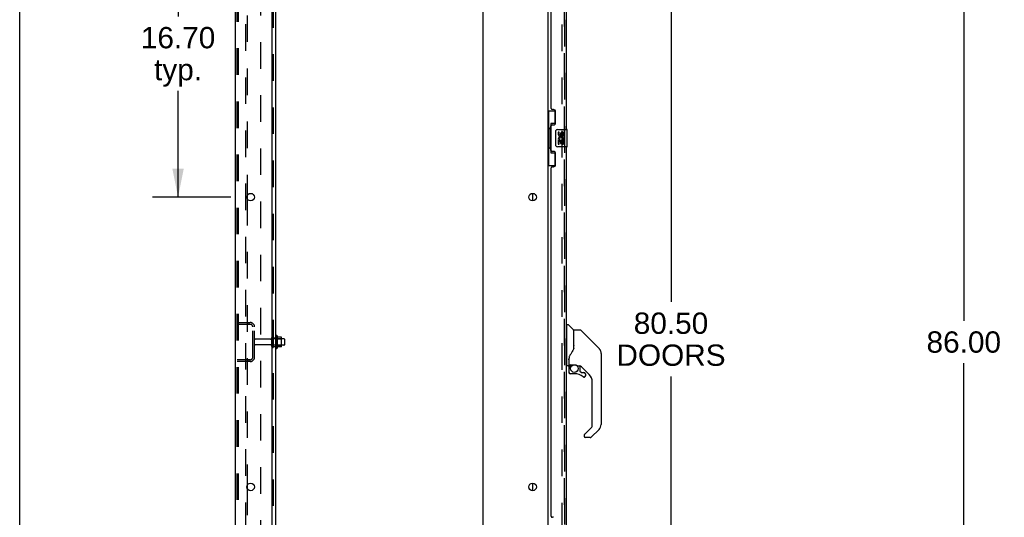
# Model space of a CAD drawing. Header units: inches. Extents: x 0 to 278, y 0 to 180.
# Tile 6 of 84: x 0 to 57, y 82 to 110. Entities that reach past the tile are written whole.
import ezdxf

# ---------------------------------------------------------------- set-up
doc = ezdxf.new("R2010")
doc.units = ezdxf.units.IN
doc.header["$LTSCALE"] = 15.310625
doc.header["$MEASUREMENT"] = 0
doc.linetypes.add('HIDDEN', pattern=[0.2, 0.1, -0.1])
doc.layers.get('0').update_dxf_attribs({"linetype": 'CONTINUOUS'})
for name, color, linetype in [('DEFAULT_2', 8, 'HIDDEN'), ('DIMENSIONS', 7, 'CONTINUOUS'), ('LEFTHAND_DOOR_ASSEMBLY', 7, 'CONTINUOUS'), ('RIGHTHAND_DOOR_ASSEMBLY', 7, 'CONTINUOUS'), ('SUBPANEL', 7, 'CONTINUOUS')]:
    doc.layers.add(name, color=color, linetype=linetype)
doc.styles.get("Standard").update_dxf_attribs({"font": 'arial.ttf'})
doc.dimstyles.new('DIMSTYLE_1', dxfattribs={"dimtxt": 1.228125, "dimasz": 1.6375, "dimexe": 0.09, "dimexo": 0.07, "dimgap": 0.0375, "dimtad": 0, "dimtih": 1, "dimtoh": 1, "dimzin": 4, "dimdsep": 46, "dimtxsty": 'Standard', "dimblk": '_FILLED', "dimblk1": '_FILLED', "dimblk2": '_FILLED', "dimcen": 0.09, "dimadec": 3, "dimazin": 1, "dimtfac": 1, "dimtdec": 3, "dimtofl": 0, "dimtmove": 0, "dimatfit": 3, "dimldrblk": '_FILLED', "dimfxl": 0, "dimtolj": 1, "dimtzin": 4, "dimarcsym": 0})

# ---------------------------------------------------------------- blocks, each defined once
blk = doc.blocks.new('_FILLED')
at = {"color": 0, "linetype": 'ByBlock'}
blk.add_solid([(0, 0), (-1, 0.2), (-1, -0.2)], dxfattribs=at)
blk = doc.blocks.new('*D7')
at = {"layer": 'DIMENSIONS', "color": 2, "linetype": 'Continuous'}
for p, q in [((32.386, 132.076), (39.002, 132.076)), ((37.528, 132.076), (37.528, 94.139)), ((37.528, 51.576), (37.528, 89.84)), ((32.386, 51.576), (39.002, 51.576))]:
    blk.add_line(p, q, dxfattribs=at)
at = {"layer": 'DIMENSIONS', "color": 2, "linetype": 'Continuous', "xscale": 1.6375, "yscale": 1.6375, "zscale": 1.6375}
for p, rotation in [((37.528, 132.076), 90), ((37.528, 51.576), 270)]:
    blk.add_blockref('_FILLED', p, dxfattribs=dict(at, rotation=rotation))
at = {"layer": 'DIMENSIONS', "color": 2, "linetype": 'Continuous', "insert": (37.528, 93.525), "char_height": 1.2281, "width": 6.28216, "attachment_point": 2, "line_spacing_factor": 0.9}
blk.add_mtext('80.50\\PDOORS', dxfattribs=at)
blk = doc.blocks.new('*D9')
at = {"layer": 'DIMENSIONS', "color": 2, "linetype": 'Continuous'}
for p, q in [((12.428, 67.663), (9.153, 67.663)), ((14.553, 67.663), (17.288, 67.663))]:
    blk.add_line(p, q, dxfattribs=at)
at = {"layer": 'DIMENSIONS', "color": 2, "linetype": 'Continuous', "xscale": 1.6375, "yscale": 1.6375, "zscale": 1.6375}
blk.add_blockref('_FILLED', (12.428, 67.663), dxfattribs=at)
at = {"layer": 'DIMENSIONS', "color": 2, "linetype": 'Continuous', "xscale": 1.6375, "yscale": 1.6375, "zscale": 1.6375, "rotation": 180}
blk.add_blockref('_FILLED', (14.553, 67.663), dxfattribs=at)
at = {"layer": 'DIMENSIONS', "color": 2, "linetype": 'Continuous', "insert": (17.902, 68.277), "char_height": 1.2281, "width": 3.3374, "attachment_point": 1, "line_spacing_factor": 0.9}
blk.add_mtext('2.13', dxfattribs=at)
blk = doc.blocks.new('*D11')
at = {"layer": 'DIMENSIONS', "color": 2, "linetype": 'Continuous'}
for p, q in [((12.157, 116.876), (7.652, 116.876)), ((9.125, 116.876), (9.125, 110.597)), ((9.125, 100.176), (9.125, 106.299)), ((12.157, 100.176), (7.652, 100.176))]:
    blk.add_line(p, q, dxfattribs=at)
at = {"layer": 'DIMENSIONS', "color": 2, "linetype": 'Continuous', "xscale": 1.6375, "yscale": 1.6375, "zscale": 1.6375}
for p, rotation in [((9.125, 116.876), 90), ((9.125, 100.176), 270)]:
    blk.add_blockref('_FILLED', p, dxfattribs=dict(at, rotation=rotation))
at = {"layer": 'DIMENSIONS', "color": 2, "linetype": 'Continuous', "insert": (9.125, 109.983), "char_height": 1.2281, "width": 4.29159, "attachment_point": 2, "line_spacing_factor": 0.9}
blk.add_mtext('16.70\\Ptyp.', dxfattribs=at)
blk = doc.blocks.new('*D21')
at = {"layer": 'DIMENSIONS', "color": 2, "linetype": 'Continuous'}
for p, q in [((56.663, 134.826), (52.923, 134.826)), ((54.397, 134.826), (54.397, 93.054)), ((54.397, 48.826), (54.397, 90.598)), ((56.663, 48.826), (52.923, 48.826))]:
    blk.add_line(p, q, dxfattribs=at)
at = {"layer": 'DIMENSIONS', "color": 2, "linetype": 'Continuous', "xscale": 1.6375, "yscale": 1.6375, "zscale": 1.6375}
for p, rotation in [((54.397, 134.826), 90), ((54.397, 48.826), 270)]:
    blk.add_blockref('_FILLED', p, dxfattribs=dict(at, rotation=rotation))
at = {"layer": 'DIMENSIONS', "color": 2, "linetype": 'Continuous', "insert": (54.397, 92.44), "char_height": 1.2281, "width": 4.29159, "attachment_point": 2, "line_spacing_factor": 0.9}
blk.add_mtext('86.00', dxfattribs=at)

msp = doc.modelspace()

# ---------------------------------------------------------------- linework, layer by layer
at = {"color": 7, "linetype": 'Continuous'}
for p, q in [((0, 0), (0, 180.125)), ((29.574, 99.958), (29.574, 100.393)), ((14.827, 92.182), (14.827, 91.47)), ((15.083, 92.103), (14.855, 92.103)), ((15.093, 91.57), (15.093, 92.081)), ((15.227, 92.013), (15.093, 92.013)), ((15.257, 91.983), (15.257, 91.668)), ((15.083, 91.548), (14.855, 91.548)), ((15.227, 91.638), (15.093, 91.638)), ((29.574, 83.258), (29.574, 83.693))]:
    msp.add_line(p, q, dxfattribs=at)
at = {"color": 3, "linetype": 'Continuous'}
for p, q in [((12.428, 48.93), (12.428, 134.722)), ((14.553, 50.951), (14.553, 131.326)), ((26.678, 131.326), (26.678, 50.951)), ((30.428, 131.378), (30.428, 52.274)), ((13.108, 100.273), (13.108, 100.078)), ((13.108, 83.573), (13.108, 83.378))]:
    msp.add_line(p, q, dxfattribs=at)
for centre in [(13.303, 100.176), (29.553, 100.176), (13.303, 83.476), (29.553, 83.476)]:
    msp.add_circle(centre, 0.219, dxfattribs=at)
at = {"color": 7, "linetype": 'Continuous'}
for centre, radius, start, end in [((14.796, 92.16), 0.0384, 34.4497, 180), ((14.227, 91.826), 0.698, 23.9679, 30.6631), ((14.874, 92.113), 0.01, 203.9679, 270), ((15.083, 92.093), 0.01, 5.1938, 90), ((14.952, 92.081), 0.141, 0, 5.2081), ((15.227, 91.983), 0.03, 360, 90), ((14.796, 91.492), 0.0384, 180, 325.5503), ((14.227, 91.826), 0.698, 329.3369, 336.0321), ((14.874, 91.538), 0.01, 90, 156.0321), ((15.083, 91.558), 0.01, 270, 354.8062), ((14.952, 91.57), 0.141, 354.7919, 360), ((15.227, 91.668), 0.03, 270, 0)]:
    msp.add_arc(centre, radius, start, end, dxfattribs=at)
at = {"layer": 'DEFAULT_2', "color": 8, "linetype": 'HIDDEN'}
for p, q in [((12.532, 49.043), (12.532, 134.608)), ((12.606, 49.043), (12.606, 134.608)), ((13.004, 134.638), (13.004, 49.013)), ((31.241, 131.56), (31.241, 52.091)), ((13.108, 116.778), (13.108, 100.273)), ((13.108, 100.078), (13.108, 83.573)), ((12.532, 92.951), (13.286, 92.951)), ((12.532, 92.847), (13.286, 92.847)), ((13.205, 92.951), (13.205, 92.847)), ((13.428, 90.947), (13.428, 92.704)), ((13.532, 90.947), (13.532, 92.704)), ((14.46, 91.991), (13.562, 91.991)), ((14.522, 91.568), (14.522, 92.083)), ((14.632, 91.568), (14.632, 92.083)), ((15.093, 92.013), (14.632, 92.013)), ((14.757, 92.16), (14.757, 91.492)), ((14.777, 92.009), (14.757, 92.029)), ((14.777, 92.009), (14.777, 91.642)), ((14.777, 92.009), (15.073, 92.009)), ((15.073, 92.009), (15.093, 92.029)), ((15.073, 92.009), (15.073, 91.642)), ((14.46, 91.661), (13.562, 91.661)), ((15.093, 91.638), (14.632, 91.638)), ((14.777, 91.642), (14.757, 91.622)), ((14.777, 91.642), (15.073, 91.642)), ((15.073, 91.642), (15.093, 91.622)), ((13.286, 90.805), (12.532, 90.805)), ((13.205, 90.805), (13.205, 90.701)), ((13.286, 90.701), (12.532, 90.701)), ((13.108, 83.378), (13.108, 66.873))]:
    msp.add_line(p, q, dxfattribs=at)
for centre, radius, start, end in [((13.286, 92.704), 0.246, 0, 90), ((13.286, 92.704), 0.142, 0, 90), ((13.562, 91.961), 0.03, 90, 180), ((14.46, 92.053), 0.0625, 270, 360), ((14.577, 92.083), 0.055, 360, 180), ((13.562, 91.691), 0.03, 180, 270), ((14.46, 91.598), 0.0625, 0, 90), ((14.577, 91.568), 0.055, 180, 0), ((13.286, 90.947), 0.246, 270, 360), ((13.286, 90.947), 0.142, 270, 360)]:
    msp.add_arc(centre, radius, start, end, dxfattribs=at)
at = {"layer": 'LEFTHAND_DOOR_ASSEMBLY', "color": 8, "linetype": 'HIDDEN'}
msp.add_line((31.382, 51.822), (31.382, 131.829), dxfattribs=at)
at = {"layer": 'LEFTHAND_DOOR_ASSEMBLY', "color": 3, "linetype": 'Continuous'}
for p, q in [((31.486, 126.576), (31.486, 104.076)), ((30.632, 105.283), (30.632, 125.368)), ((30.752, 105.223), (30.692, 105.223)), ((30.882, 104.473), (30.882, 105.093)), ((30.632, 102.868), (30.632, 104.283)), ((30.692, 104.343), (30.752, 104.343)), ((30.752, 102.808), (30.692, 102.808)), ((31.486, 103.076), (31.486, 80.576)), ((30.882, 102.058), (30.882, 102.678)), ((30.632, 81.783), (30.632, 101.868)), ((30.692, 101.928), (30.752, 101.928)), ((30.752, 81.723), (30.692, 81.723))]:
    msp.add_line(p, q, dxfattribs=at)
at = {"layer": 'LEFTHAND_DOOR_ASSEMBLY', "color": 7, "linetype": 'Continuous'}
for p, q in [((30.428, 105.151), (30.869, 105.151)), ((30.467, 105.151), (30.467, 104.126)), ((30.832, 105.151), (30.832, 104.371)), ((30.605, 104.416), (30.605, 102.736)), ((30.832, 104.416), (30.605, 104.416)), ((30.446, 104.126), (30.446, 103.026)), ((30.446, 104.126), (30.568, 104.126)), ((30.568, 104.156), (30.568, 104.176)), ((30.568, 103.026), (30.568, 104.126)), ((30.891, 103.176), (30.891, 103.976)), ((30.991, 104.076), (31.531, 104.076)), ((31.029, 103.922), (31.029, 103.785)), ((31.092, 103.922), (31.029, 103.922)), ((31.092, 103.785), (31.092, 103.922)), ((31.157, 103.848), (31.157, 103.779)), ((31.218, 103.785), (31.218, 103.827)), ((31.281, 103.827), (31.281, 103.691)), ((31.343, 103.691), (31.343, 103.827)), ((31.546, 103.091), (31.546, 104.061)), ((31.029, 103.46), (31.029, 103.23)), ((31.047, 103.46), (31.029, 103.46)), ((31.082, 103.46), (31.109, 103.479)), ((31.082, 103.46), (31.343, 103.46)), ((31.092, 103.23), (31.092, 103.397)), ((31.092, 103.397), (31.157, 103.397)), ((31.157, 103.397), (31.157, 103.261)), ((31.157, 103.261), (31.218, 103.261)), ((31.218, 103.261), (31.218, 103.397)), ((31.218, 103.397), (31.281, 103.397)), ((31.273, 103.496), (31.33, 103.471)), ((31.281, 103.691), (31.343, 103.691)), ((31.281, 103.397), (31.281, 103.23)), ((31.343, 103.23), (31.343, 103.46)), ((30.446, 103.026), (30.568, 103.026)), ((30.467, 103.026), (30.467, 102.001)), ((30.568, 102.975), (30.568, 102.995)), ((30.605, 102.736), (30.832, 102.736)), ((30.832, 102.781), (30.832, 102.001)), ((31.531, 103.076), (30.991, 103.076)), ((31.029, 103.23), (31.092, 103.23)), ((31.281, 103.23), (31.343, 103.23)), ((30.428, 102.001), (30.869, 102.001)), ((31.526, 92.771), (31.486, 92.771)), ((31.526, 90.456), (31.526, 92.822)), ((31.534, 92.83), (31.588, 92.83)), ((31.911, 92.523), (31.616, 92.818)), ((31.919, 92.502), (31.919, 91.451)), ((31.927, 91.463), (31.927, 92.507)), ((32.288, 92.515), (31.935, 92.515)), ((32.344, 92.492), (33.387, 91.449)), ((31.927, 91.471), (31.906, 91.414)), ((33.082, 91.754), (33.081, 91.754)), ((33.387, 91.448), (33.122, 91.714)), ((33.454, 91.359), (33.454, 91.359)), ((31.644, 90.896), (31.644, 90.888)), ((31.644, 90.888), (31.644, 90.487)), ((31.644, 90.811), (31.645, 90.818)), ((31.644, 90.804), (31.644, 90.811)), ((31.645, 90.818), (31.646, 90.824)), ((31.646, 90.824), (31.647, 90.831)), ((31.647, 90.831), (31.648, 90.837)), ((31.653, 90.919), (31.652, 90.894)), ((31.652, 90.539), (31.652, 90.894)), ((33.502, 91.171), (33.502, 87.068)), ((31.526, 90.507), (31.486, 90.507)), ((31.605, 90.448), (31.534, 90.448)), ((31.648, 90.315), (31.648, 90.077)), ((31.65, 90.315), (31.659, 90.315)), ((31.671, 90.519), (31.967, 90.519)), ((31.771, 90.519), (31.705, 90.454)), ((31.711, 90.448), (31.709, 90.45)), ((31.713, 90.446), (31.711, 90.448)), ((32.163, 90.448), (32.24, 90.448)), ((32.278, 90.444), (32.278, 90.161)), ((32.817, 89.951), (32.322, 90.447)), ((31.659, 90.077), (31.65, 90.077)), ((31.963, 89.998), (31.727, 89.998)), ((32.281, 90.152), (32.353, 90.081)), ((32.361, 90.077), (32.514, 90.077)), ((32.523, 89.803), (32.514, 89.802)), ((32.591, 89.879), (32.582, 89.879)), ((32.591, 89.879), (32.59, 89.87)), ((32.593, 89.998), (32.593, 89.879)), ((32.99, 86.982), (32.99, 89.534)), ((32.536, 86.495), (32.967, 86.926)), ((32.518, 86.453), (32.518, 86.393)), ((32.879, 86.314), (32.597, 86.314)), ((33.387, 86.789), (32.935, 86.337))]:
    msp.add_line(p, q, dxfattribs=at)
for points in [[(30.605, 104.392), (30.606, 104.389), (30.606, 104.385), (30.607, 104.381), (30.608, 104.377), (30.61, 104.372), (30.612, 104.367), (30.614, 104.361), (30.617, 104.355), (30.621, 104.349), (30.625, 104.342), (30.629, 104.335), (30.634, 104.327), (30.639, 104.318), (30.641, 104.315)], [(30.891, 103.976), (30.892, 103.982), (30.892, 103.988), (30.893, 103.994), (30.895, 104), (30.896, 104.006), (30.898, 104.012)], [(30.641, 102.837), (30.639, 102.833), (30.634, 102.825), (30.629, 102.817), (30.625, 102.81), (30.621, 102.803), (30.617, 102.796), (30.614, 102.79), (30.612, 102.785), (30.61, 102.78), (30.608, 102.775), (30.607, 102.771), (30.606, 102.767), (30.606, 102.763), (30.605, 102.759)], [(30.898, 103.14), (30.896, 103.145), (30.895, 103.151), (30.893, 103.157), (30.892, 103.163), (30.892, 103.169), (30.891, 103.176)], [(32.344, 92.492), (32.336, 92.498), (32.328, 92.504), (32.319, 92.509), (32.309, 92.512), (32.299, 92.514), (32.288, 92.515)], [(31.906, 91.414), (31.876, 91.345), (31.839, 91.275), (31.797, 91.203), (31.75, 91.13), (31.705, 91.065)], [(31.919, 91.639), (31.921, 91.638), (31.924, 91.637), (31.926, 91.636), (31.927, 91.634), (31.927, 91.633), (31.927, 91.632)], [(33.495, 91.248), (33.487, 91.278), (33.474, 91.318), (33.456, 91.356), (33.434, 91.392), (33.408, 91.425), (33.387, 91.448)], [(31.648, 90.837), (31.649, 90.841), (31.65, 90.844), (31.651, 90.848), (31.652, 90.849)], [(31.705, 91.065), (31.694, 91.048), (31.679, 91.02), (31.667, 90.988), (31.658, 90.953), (31.653, 90.919)], [(31.65, 90.315), (31.651, 90.33), (31.652, 90.345), (31.655, 90.36), (31.66, 90.375), (31.665, 90.389), (31.671, 90.403), (31.679, 90.416), (31.687, 90.429), (31.697, 90.441), (31.707, 90.452)], [(31.713, 90.446), (31.704, 90.435), (31.695, 90.424), (31.686, 90.412), (31.679, 90.399), (31.673, 90.386), (31.668, 90.372), (31.664, 90.358), (31.661, 90.344), (31.66, 90.329), (31.659, 90.315)], [(31.709, 90.45), (31.708, 90.451), (31.708, 90.452), (31.707, 90.452), (31.707, 90.452)], [(31.967, 90.519), (31.97, 90.519), (31.984, 90.519), (31.997, 90.517), (32.01, 90.515), (32.022, 90.513), (32.035, 90.51), (32.046, 90.507), (32.056, 90.503), (32.066, 90.499), (32.076, 90.495), (32.084, 90.491), (32.092, 90.487), (32.1, 90.483), (32.106, 90.479), (32.113, 90.475), (32.118, 90.472), (32.123, 90.468), (32.128, 90.465), (32.136, 90.46)], [(32.136, 90.46), (32.14, 90.458), (32.143, 90.456), (32.146, 90.454), (32.148, 90.452), (32.151, 90.451), (32.154, 90.45), (32.158, 90.449), (32.162, 90.448)], [(31.727, 90.001), (31.718, 90.001), (31.71, 90.002), (31.701, 90.005), (31.693, 90.008), (31.686, 90.012), (31.679, 90.017), (31.672, 90.023), (31.667, 90.029), (31.662, 90.036), (31.658, 90.044), (31.654, 90.052), (31.652, 90.06), (31.651, 90.069), (31.65, 90.077)], [(31.659, 90.077), (31.66, 90.069), (31.661, 90.062), (31.663, 90.055), (31.666, 90.048), (31.669, 90.041), (31.674, 90.035), (31.679, 90.029), (31.685, 90.024), (31.691, 90.02), (31.697, 90.016), (31.704, 90.013), (31.712, 90.011), (31.719, 90.01), (31.727, 90.009)], [(31.727, 90.001), (31.727, 90.001), (31.727, 90.001), (31.727, 90.002), (31.727, 90.003), (31.727, 90.004), (31.727, 90.006), (31.727, 90.009)], [(32.514, 89.802), (32.505, 89.803), (32.496, 89.804), (32.488, 89.807), (32.48, 89.81), (32.472, 89.815), (32.465, 89.82)], [(32.471, 89.827), (32.477, 89.822), (32.484, 89.818), (32.491, 89.815), (32.498, 89.813), (32.506, 89.812), (32.513, 89.811), (32.521, 89.812), (32.529, 89.813), (32.536, 89.815), (32.543, 89.818), (32.55, 89.821), (32.556, 89.826), (32.562, 89.831), (32.567, 89.836), (32.571, 89.843), (32.575, 89.849), (32.578, 89.856), (32.58, 89.864), (32.582, 89.871), (32.582, 89.879)], [(32.59, 89.87), (32.589, 89.862), (32.586, 89.854), (32.583, 89.846), (32.579, 89.838), (32.574, 89.831), (32.568, 89.825), (32.562, 89.819), (32.555, 89.814), (32.547, 89.81), (32.539, 89.807), (32.531, 89.804), (32.523, 89.803)], [(32.536, 86.495), (32.535, 86.494), (32.534, 86.493), (32.533, 86.492), (32.533, 86.491), (32.532, 86.491), (32.531, 86.49)]]:
    msp.add_lwpolyline(points, dxfattribs=at)
msp.add_circle((31.963, 90.294), 0.217, dxfattribs=at)
at = {"layer": 'LEFTHAND_DOOR_ASSEMBLY', "color": 3, "linetype": 'Continuous'}
for centre, radius, start, end in [((30.692, 105.283), 0.06, 180, 270), ((30.752, 105.093), 0.13, 0, 90), ((30.752, 104.473), 0.13, 270, 360), ((30.692, 104.283), 0.06, 90, 180), ((30.692, 102.868), 0.06, 180, 270), ((30.752, 102.678), 0.13, 0, 90), ((30.692, 101.868), 0.06, 90, 180), ((30.752, 102.058), 0.13, 270, 360), ((30.692, 81.783), 0.06, 180, 270)]:
    msp.add_arc(centre, radius, start, end, dxfattribs=at)
at = {"layer": 'LEFTHAND_DOOR_ASSEMBLY', "color": 7, "linetype": 'Continuous'}
for centre, radius, start, end in [((30.991, 103.976), 0.1, 90, 158.7946), ((31.249, 103.827), 0.0943, 68.6999, 167.4338), ((31.249, 103.827), 0.0314, 0, 180.0485), ((31.249, 103.827), 0.0943, 0, 68.6704), ((31.531, 104.061), 0.015, 0, 90), ((31.123, 103.785), 0.0943, 180, 360), ((31.183, 103.534), 0.154, 161.4199, 206.1963), ((31.186, 103.534), 0.157, 336.5966, 161.8791), ((31.186, 103.534), 0.157, 205.737, 207.8532), ((31.123, 103.785), 0.0314, 180, 261.2295), ((31.186, 103.534), 0.0943, 336.5966, 215.1122), ((31.123, 103.79), 0.0362, 263.4285, 341.7628), ((30.991, 103.176), 0.1, 201.205, 270), ((31.531, 103.091), 0.015, 270, 360), ((31.534, 92.822), 0.00787, 90, 180), ((31.588, 92.79), 0.0394, 45, 90), ((31.89, 92.502), 0.0295, 0, 45), ((31.935, 92.507), 0.00787, 90, 180), ((31.908, 92.333), 0.0197, 306.994, 360), ((33.108, 91.171), 0.394, 20.9479, 45), ((33.108, 91.171), 0.394, 0, 11.2904), ((31.534, 90.456), 0.00787, 180, 270), ((31.605, 90.487), 0.0394, 270, 360), ((31.845, 90.315), 0.197, 135, 180), ((31.671, 90.539), 0.0197, 180, 270), ((32.24, 90.251), 0.197, 50.6498, 90), ((31.727, 90.077), 0.0787, 180, 270), ((31.963, 89.211), 0.787, 50.4788, 90), ((32.29, 90.161), 0.0118, 180, 225), ((32.361, 90.089), 0.0118, 225, 270), ((32.514, 89.879), 0.0787, 230.4788, 360), ((32.514, 89.998), 0.0787, 0, 90), ((32.4, 89.534), 0.591, 0, 45), ((32.912, 86.982), 0.0787, 315, 360), ((33.108, 87.068), 0.394, 315, 360), ((32.577, 86.453), 0.0591, 141.1326, 180), ((32.597, 86.393), 0.0787, 180, 270), ((32.879, 86.393), 0.0787, 270, 315)]:
    msp.add_arc(centre, radius, start, end, dxfattribs=at)
for centre, start_param, end_param in [((30.673, 104.166), 0.699287, 1.51401), ((30.673, 104.166), -4.655602, -3.84088), ((30.673, 102.985), 0.699287, 1.51401), ((30.673, 102.985), -4.655602, -3.84088)]:
    msp.add_ellipse(centre, major_axis=(0, 0.18), ratio=0.579493, start_param=start_param, end_param=end_param, dxfattribs=at)
at = {"layer": 'RIGHTHAND_DOOR_ASSEMBLY', "color": 8, "linetype": 'HIDDEN'}
msp.add_line((31.382, 131.829), (31.382, 51.822), dxfattribs=at)
at = {"layer": 'SUBPANEL', "color": 3, "linetype": 'Continuous'}
msp.add_line((14.757, 52.982), (14.757, 130.669), dxfattribs=at)
at = {"layer": 'SUBPANEL', "color": 8, "linetype": 'HIDDEN'}
for p, q in [((14.632, 54.822), (14.632, 128.83)), ((13.882, 124.419), (13.882, 59.232)), ((14.632, 92.076), (14.757, 92.076)), ((14.632, 91.576), (14.757, 91.576))]:
    msp.add_line(p, q, dxfattribs=at)

# ---------------------------------------------------------------- dimensions: what is measured, and where the dimension line sits
at = {"layer": 'DIMENSIONS', "color": 2, "linetype": 'Continuous'}
dim = msp.add_linear_dim(base=(14.553397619, 67.663236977), p1=(12.428397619, 134.681732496), p2=(14.553397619, 50.950732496), dimstyle='DIMSTYLE_1', dxfattribs=at)
dim.commit()
dim.dimension.update_dxf_attribs({"geometry": '*D9', "text_midpoint": (19.555554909, 67.65638781), "dimtype": 160})
dim = msp.add_linear_dim(base=(54.397, 134.826), p1=(56.733, 48.826), p2=(56.733, 134.826), angle=90, dimstyle='DIMSTYLE_1', dxfattribs=at)
dim.commit()
dim.dimension.update_dxf_attribs({"geometry": '*D21', "text_midpoint": (54.39, 91.819), "dimtype": 160})
for base, p1, p2, text, picture, middle in [((37.528, 51.576), (32.316, 132.076), (32.316, 51.576), '<>\\PDOORS', '*D7', (37.528, 91.99)), ((9.125, 100.176), (12.227, 116.876), (12.227, 100.176), '<>\\Ptyp.', '*D11', (9.125, 108.448))]:
    dim = msp.add_linear_dim(base=base, p1=p1, p2=p2, angle=270, text=text, dimstyle='DIMSTYLE_1', dxfattribs=at)
    dim.commit()
    dim.dimension.update_dxf_attribs({"geometry": picture, "text_midpoint": middle, "dimtype": 160})

doc.saveas('drawing.dxf')
